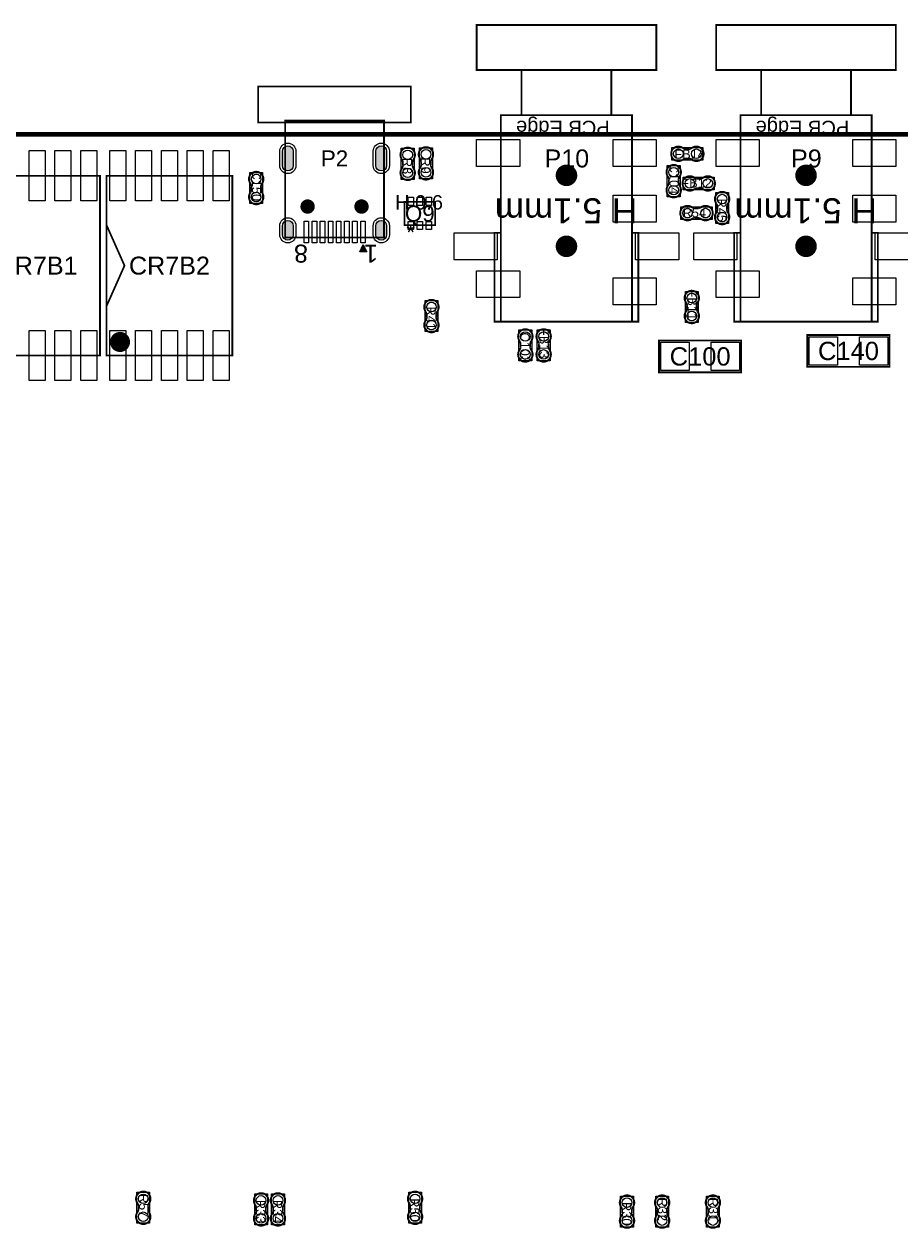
# Model space of a CAD drawing. Extents: x 0 to 140, y -5 to 98.
# Tile 5 of 6: x 59 to 107, y 31 to 98. Entities that reach past the tile are written whole.
import ezdxf
from ezdxf.enums import TextEntityAlignment as Align

# ---------------------------------------------------------------- set-up
doc = ezdxf.new("R2010")
doc.units = 0
doc.header["$MEASUREMENT"] = 0
for name, color, linetype in [('ASSEMBLY_OUTLINES_TOP', 102, 'CONTINUOUS'), ('ASSEMBLY_REF_DES_TOP', 10, 'CONTINUOUS'), ('BOARD_OUTLINE', 10, 'CONTINUOUS'), ('MOUNTING_HOLES_LAYER_TOP', 42, 'CONTINUOUS'), ('PART_HOLES_LAYER_TOP', 30, 'CONTINUOUS'), ('PART_PADS_LAYER_TOP', 140, 'CONTINUOUS'), ('PART_PADS_SMD_TOP', 140, 'CONTINUOUS')]:
    doc.layers.add(name, color=color, linetype=linetype)
doc.styles.add('ARIAL', font='arial.ttf')
doc.styles.add('VERIBEST_GERBER_0', font='arial.ttf')

msp = doc.modelspace()

# ---------------------------------------------------------------- hatches: boundary and pattern name
at = {"layer": 'ASSEMBLY_OUTLINES_TOP'}
msp.add_hatch(color=256, dxfattribs=at).paths.add_polyline_path([(77.424, 85.863022), (77.624, 85.463022), (77.224, 85.463022)], flags=0)
at = {"layer": 'PART_HOLES_LAYER_TOP'}
for points in [[(73.524, 90.263022, -1), (72.924, 90.263022), (72.924, 91.063022, -1), (73.524, 91.063022)], [(78.724, 90.263022, -1), (78.124, 90.263022), (78.124, 91.063022, -1), (78.724, 91.063022)], [(73.524, 86.413022, -1), (72.924, 86.413022), (72.924, 86.913022, -1), (73.524, 86.913022)], [(78.724, 86.413022, -1), (78.124, 86.413022), (78.124, 86.913022, -1), (78.724, 86.913022)]]:
    msp.add_hatch(color=256, dxfattribs=at).paths.add_polyline_path(points, flags=0)

# ---------------------------------------------------------------- linework, layer by layer
at = {"layer": 'ASSEMBLY_OUTLINES_TOP'}
for points, const_width in [([(83.731, 95.584), (83.731, 98.084), (93.731, 98.084), (93.731, 95.584)], 0.1), ([(97.066, 95.584), (97.066, 98.084), (107.066, 98.084), (107.066, 95.584)], 0.1), ([(86.231, 93.074), (86.231, 95.574), (91.231, 95.574), (91.231, 93.074)], 0.1), ([(99.566, 93.074), (99.566, 95.574), (104.566, 95.574), (104.566, 93.074)], 0.1), ([(71.574, 92.663022), (71.574, 94.663022), (80.074, 94.663022), (80.074, 92.663022)], 0.1), ([(73.074, 86.263022), (73.074, 92.763022), (78.574, 92.763022), (78.574, 86.263022)], 0.1), ([(85.081, 81.574), (85.081, 93.074), (92.381, 93.074), (92.381, 81.574)], 0.1), ([(98.416, 81.574), (98.416, 93.074), (105.716, 93.074), (105.716, 81.574)], 0.1), ([(55.767, 79.696), (55.767, 89.696), (62.767, 89.696), (62.767, 79.696)], 0.1), ([(63.133, 79.696), (63.133, 89.696), (70.133, 89.696), (70.133, 79.696)], 0.1), ([(79.7188, 86.9419), (79.7188, 88.2419), (81.4188, 88.2419), (81.4188, 86.9419)], 0.1), ([(84.731, 81.574), (84.731, 86.524), (85.081, 86.524), (85.081, 81.574)], 0.1), ([(92.381, 81.574), (92.381, 86.524), (92.731, 86.524), (92.731, 81.574)], 0.1), ([(98.066, 81.574), (98.066, 86.524), (98.416, 86.524), (98.416, 81.574)], 0.1), ([(105.716, 81.574), (105.716, 86.524), (106.066, 86.524), (106.066, 81.574)], 0.1), ([(102.1422, 79.0572), (102.1422, 80.8352), (106.7142, 80.8352), (106.7142, 79.0572)], 0.1016), ([(93.886, 78.754), (93.886, 80.532), (98.458, 80.532), (98.458, 78.754)], 0.1016)]:
    msp.add_lwpolyline(points, close=True, dxfattribs=dict(at, const_width=const_width))
at = {"layer": 'ASSEMBLY_OUTLINES_TOP', "const_width": 0.1016}
for points in [[(79.625444, 90.461846), (79.625444, 90.241374), (79.624936, 90.240866, -0.088782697), (79.556356, 90.08491), (79.557372, 90.08618, 1.875349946), (80.23225, 90.085418), (80.232504, 90.085672, -0.088801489), (80.163924, 90.241628), (80.163416, 90.242136), (80.163416, 90.462608), (80.165194, 90.46718, -0.081091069), (80.218026, 90.613738, 2.020315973), (79.571596, 90.613992), (79.570834, 90.61323, -0.081091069), (79.623666, 90.466672)], [(80.641444, 90.487246), (80.641444, 90.266774), (80.640936, 90.266266, -0.088782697), (80.572356, 90.11031), (80.573372, 90.11158, 1.875349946), (81.24825, 90.110818), (81.248504, 90.111072, -0.088801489), (81.179924, 90.267028), (81.179416, 90.267536), (81.179416, 90.488008), (81.181194, 90.49258, -0.081091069), (81.234026, 90.639138, 2.020315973), (80.587596, 90.639392), (80.586834, 90.63863, -0.081091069), (80.639666, 90.492072)], [(95.360654, 90.648744), (95.581126, 90.648744), (95.581634, 90.648236, -0.088782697), (95.73759, 90.579656), (95.73632, 90.580672, 1.875349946), (95.737082, 91.25555), (95.736828, 91.255804, -0.088801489), (95.580872, 91.187224), (95.580364, 91.186716), (95.359892, 91.186716), (95.35532, 91.188494, -0.081091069), (95.208762, 91.241326, 2.020315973), (95.208508, 90.594896), (95.20927, 90.594134, -0.081091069), (95.355828, 90.646966)], [(94.970256, 89.293654), (94.970256, 89.514126), (94.970764, 89.514634, -0.088782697), (95.039344, 89.67059), (95.038328, 89.66932, 1.875349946), (94.36345, 89.670082), (94.363196, 89.669828, -0.088801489), (94.431776, 89.513872), (94.432284, 89.513364), (94.432284, 89.292892), (94.430506, 89.28832, -0.081091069), (94.377674, 89.141762, 2.020315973), (95.024104, 89.141508), (95.024866, 89.14227, -0.081091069), (94.972034, 89.288828)], [(71.733256, 88.911454), (71.733256, 89.131926), (71.733764, 89.132434, -0.088782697), (71.802344, 89.28839), (71.801328, 89.28712, 1.875349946), (71.12645, 89.287882), (71.126196, 89.287628, -0.088801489), (71.194776, 89.131672), (71.195284, 89.131164), (71.195284, 88.910692), (71.193506, 88.90612, -0.081091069), (71.140674, 88.759562, 2.020315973), (71.787104, 88.759308), (71.787866, 88.76007, -0.081091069), (71.735034, 88.906628)], [(96.198346, 89.538256), (95.977874, 89.538256), (95.977366, 89.538764, -0.088782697), (95.82141, 89.607344), (95.82268, 89.606328, 1.875349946), (95.821918, 88.93145), (95.822172, 88.931196, -0.088801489), (95.978128, 88.999776), (95.978636, 89.000284), (96.199108, 89.000284), (96.20368, 88.998506, -0.081091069), (96.350238, 88.945674, 2.020315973), (96.350492, 89.592104), (96.34973, 89.592866, -0.081091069), (96.203172, 89.540034)], [(97.126744, 87.998346), (97.126744, 87.777874), (97.126236, 87.777366, -0.088782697), (97.057656, 87.62141), (97.058672, 87.62268, 1.875349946), (97.73355, 87.621918), (97.733804, 87.622172, -0.088801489), (97.665224, 87.778128), (97.664716, 87.778636), (97.664716, 87.999108), (97.666494, 88.00368, -0.081091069), (97.719326, 88.150238, 2.020315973), (97.072896, 88.150492), (97.072134, 88.14973, -0.081091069), (97.124966, 88.003172)], [(96.071346, 87.887256), (95.850874, 87.887256), (95.850366, 87.887764, -0.088782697), (95.69441, 87.956344), (95.69568, 87.955328, 1.875349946), (95.694918, 87.28045), (95.695172, 87.280196, -0.088801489), (95.851128, 87.348776), (95.851636, 87.349284), (96.072108, 87.349284), (96.07668, 87.347506, -0.081091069), (96.223238, 87.294674, 2.020315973), (96.223492, 87.941104), (96.22273, 87.941866, -0.081091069), (96.076172, 87.889034)], [(95.975256, 82.289654), (95.975256, 82.510126), (95.975764, 82.510634, -0.088782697), (96.044344, 82.66659), (96.043328, 82.66532, 1.875349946), (95.36845, 82.666082), (95.368196, 82.665828, -0.088801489), (95.436776, 82.509872), (95.437284, 82.509364), (95.437284, 82.288892), (95.435506, 82.28432, -0.081091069), (95.382674, 82.137762, 2.020315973), (96.029104, 82.137508), (96.029866, 82.13827, -0.081091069), (95.977034, 82.284828)], [(80.946244, 81.990946), (80.946244, 81.770474), (80.945736, 81.769966, -0.088782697), (80.877156, 81.61401), (80.878172, 81.61528, 1.875349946), (81.55305, 81.614518), (81.553304, 81.614772, -0.088801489), (81.484724, 81.770728), (81.484216, 81.771236), (81.484216, 81.991708), (81.485994, 81.99628, -0.081091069), (81.538826, 82.142838, 2.020315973), (80.892396, 82.143092), (80.891634, 82.14233, -0.081091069), (80.944466, 81.995772)], [(86.174744, 80.352346), (86.174744, 80.131874), (86.174236, 80.131366, -0.088782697), (86.105656, 79.97541), (86.106672, 79.97668, 1.875349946), (86.78155, 79.975918), (86.781804, 79.976172, -0.088801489), (86.713224, 80.132128), (86.712716, 80.132636), (86.712716, 80.353108), (86.714494, 80.35768, -0.081091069), (86.767326, 80.504238, 2.020315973), (86.120896, 80.504492), (86.120134, 80.50373, -0.081091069), (86.172966, 80.357172)], [(87.731256, 80.149654), (87.731256, 80.370126), (87.731764, 80.370634, -0.088782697), (87.800344, 80.52659), (87.799328, 80.52532, 1.875349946), (87.12445, 80.526082), (87.124196, 80.525828, -0.088801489), (87.192776, 80.369872), (87.193284, 80.369364), (87.193284, 80.148892), (87.191506, 80.14432, -0.081091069), (87.138674, 79.997762, 2.020315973), (87.785104, 79.997508), (87.785866, 79.99827, -0.081091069), (87.733034, 80.144828)], [(65.446656, 32.156654), (65.446656, 32.377126), (65.447164, 32.377634, -0.088782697), (65.515744, 32.53359), (65.514728, 32.53232, 1.875349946), (64.83985, 32.533082), (64.839596, 32.532828, -0.088801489), (64.908176, 32.376872), (64.908684, 32.376364), (64.908684, 32.155892), (64.906906, 32.15132, -0.081091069), (64.854074, 32.004762, 2.020315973), (65.500504, 32.004508), (65.501266, 32.00527, -0.081091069), (65.448434, 32.151828)], [(71.463744, 32.270346), (71.463744, 32.049874), (71.463236, 32.049366, -0.088782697), (71.394656, 31.89341), (71.395672, 31.89468, 1.875349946), (72.07055, 31.893918), (72.070804, 31.894172, -0.088801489), (72.002224, 32.050128), (72.001716, 32.050636), (72.001716, 32.271108), (72.003494, 32.27568, -0.081091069), (72.056326, 32.422238, 2.020315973), (71.409896, 32.422492), (71.409134, 32.42173, -0.081091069), (71.461966, 32.275172)], [(72.403744, 32.270346), (72.403744, 32.049874), (72.403236, 32.049366, -0.088782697), (72.334656, 31.89341), (72.335672, 31.89468, 1.875349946), (73.01055, 31.893918), (73.010804, 31.894172, -0.088801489), (72.942224, 32.050128), (72.941716, 32.050636), (72.941716, 32.271108), (72.943494, 32.27568, -0.081091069), (72.996326, 32.422238, 2.020315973), (72.349896, 32.422492), (72.349134, 32.42173, -0.081091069), (72.401966, 32.275172)], [(80.036744, 32.358346), (80.036744, 32.137874), (80.036236, 32.137366, -0.088782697), (79.967656, 31.98141), (79.968672, 31.98268, 1.875349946), (80.64355, 31.981918), (80.643804, 31.982172, -0.088801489), (80.575224, 32.138128), (80.574716, 32.138636), (80.574716, 32.359108), (80.576494, 32.36368, -0.081091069), (80.629326, 32.510238, 2.020315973), (79.982896, 32.510492), (79.982134, 32.50973, -0.081091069), (80.034966, 32.363172)], [(91.832744, 32.148346), (91.832744, 31.927874), (91.832236, 31.927366, -0.088782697), (91.763656, 31.77141), (91.764672, 31.77268, 1.875349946), (92.43955, 31.771918), (92.439804, 31.772172, -0.088801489), (92.371224, 31.928128), (92.370716, 31.928636), (92.370716, 32.149108), (92.372494, 32.15368, -0.081091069), (92.425326, 32.300238, 2.020315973), (91.778896, 32.300492), (91.778134, 32.29973, -0.081091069), (91.830966, 32.153172)], [(94.327256, 31.945654), (94.327256, 32.166126), (94.327764, 32.166634, -0.088782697), (94.396344, 32.32259), (94.395328, 32.32132, 1.875349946), (93.72045, 32.322082), (93.720196, 32.321828, -0.088801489), (93.788776, 32.165872), (93.789284, 32.165364), (93.789284, 31.944892), (93.787506, 31.94032, -0.081091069), (93.734674, 31.793762, 2.020315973), (94.381104, 31.793508), (94.381866, 31.79427, -0.081091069), (94.329034, 31.940828)], [(97.153256, 31.945654), (97.153256, 32.166126), (97.153764, 32.166634, -0.088782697), (97.222344, 32.32259), (97.221328, 32.32132, 1.875349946), (96.54645, 32.322082), (96.546196, 32.321828, -0.088801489), (96.614776, 32.165872), (96.615284, 32.165364), (96.615284, 31.944892), (96.613506, 31.94032, -0.081091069), (96.560674, 31.793762, 2.020315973), (97.207104, 31.793508), (97.207866, 31.79427, -0.081091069), (97.155034, 31.940828)]]:
    msp.add_lwpolyline(points, format="xyb", dxfattribs=at)
at = {"layer": 'ASSEMBLY_OUTLINES_TOP'}
for points in [[(79.5401, 89.4969), (79.5401, 91.2241), (80.2513, 91.2241), (80.2513, 89.4969)], [(80.5561, 89.5223), (80.5561, 91.2495), (81.2673, 91.2495), (81.2673, 89.5223)], [(94.5984, 90.5634), (94.5984, 91.2746), (96.3256, 91.2746), (96.3256, 90.5634)], [(94.3444, 88.5314), (94.3444, 90.2586), (95.0556, 90.2586), (95.0556, 88.5314)], [(71.1074, 88.1492), (71.1074, 89.8764), (71.8186, 89.8764), (71.8186, 88.1492)], [(95.2334, 88.9124), (95.2334, 89.6236), (96.9606, 89.6236), (96.9606, 88.9124)], [(97.0414, 87.0334), (97.0414, 88.7606), (97.7526, 88.7606), (97.7526, 87.0334)], [(95.1064, 87.2614), (95.1064, 87.9726), (96.8336, 87.9726), (96.8336, 87.2614)], [(77.424, 85.863022), (77.624, 85.463022), (77.224, 85.463022)], [(80.8609, 81.026), (80.8609, 82.7532), (81.5721, 82.7532), (81.5721, 81.026)], [(95.3494, 81.5274), (95.3494, 83.2546), (96.0606, 83.2546), (96.0606, 81.5274)], [(86.0894, 79.3874), (86.0894, 81.1146), (86.8006, 81.1146), (86.8006, 79.3874)], [(87.1054, 79.3874), (87.1054, 81.1146), (87.8166, 81.1146), (87.8166, 79.3874)], [(64.8208, 31.3944), (64.8208, 33.1216), (65.532, 33.1216), (65.532, 31.3944)], [(71.3784, 31.3054), (71.3784, 33.0326), (72.0896, 33.0326), (72.0896, 31.3054)], [(72.3184, 31.3054), (72.3184, 33.0326), (73.0296, 33.0326), (73.0296, 31.3054)], [(79.9514, 31.3934), (79.9514, 33.1206), (80.6626, 33.1206), (80.6626, 31.3934)], [(91.7474, 31.1834), (91.7474, 32.9106), (92.4586, 32.9106), (92.4586, 31.1834)], [(93.7014, 31.1834), (93.7014, 32.9106), (94.4126, 32.9106), (94.4126, 31.1834)], [(96.5274, 31.1834), (96.5274, 32.9106), (97.2386, 32.9106), (97.2386, 31.1834)]]:
    msp.add_lwpolyline(points, close=True, dxfattribs=at)
for points in [[(95.359892, 91.186716), (95.35532, 91.188494)], [(95.580872, 91.187224), (95.580364, 91.186716)], [(95.737082, 91.25555), (95.736828, 91.255804)], [(79.571596, 90.613992), (79.570834, 90.61323)], [(79.623666, 90.466672), (79.625444, 90.461846)], [(79.625444, 90.241374), (79.624936, 90.240866)], [(80.163416, 90.462608), (80.165194, 90.46718)], [(80.163924, 90.241628), (80.163416, 90.242136)], [(80.23225, 90.085418), (80.232504, 90.085672)], [(80.587596, 90.639392), (80.586834, 90.63863)], [(80.639666, 90.492072), (80.641444, 90.487246)], [(80.641444, 90.266774), (80.640936, 90.266266)], [(81.179416, 90.488008), (81.181194, 90.49258)], [(81.179924, 90.267028), (81.179416, 90.267536)], [(81.24825, 90.110818), (81.248504, 90.111072)], [(95.208508, 90.594896), (95.20927, 90.594134)], [(95.355828, 90.646966), (95.360654, 90.648744)], [(95.581126, 90.648744), (95.581634, 90.648236)], [(94.36345, 89.670082), (94.363196, 89.669828)], [(94.431776, 89.513872), (94.432284, 89.513364)], [(94.970256, 89.514126), (94.970764, 89.514634)], [(95.977874, 89.538256), (95.977366, 89.538764)], [(96.203172, 89.540034), (96.198346, 89.538256)], [(96.350492, 89.592104), (96.34973, 89.592866)], [(71.12645, 89.287882), (71.126196, 89.287628)], [(71.195284, 88.910692), (71.193506, 88.90612)], [(71.194776, 89.131672), (71.195284, 89.131164)], [(71.733256, 89.131926), (71.733764, 89.132434)], [(71.735034, 88.906628), (71.733256, 88.911454)], [(71.787104, 88.759308), (71.787866, 88.76007)], [(94.432284, 89.292892), (94.430506, 89.28832)], [(94.972034, 89.288828), (94.970256, 89.293654)], [(95.024104, 89.141508), (95.024866, 89.14227)], [(95.821918, 88.93145), (95.822172, 88.931196)], [(95.978128, 88.999776), (95.978636, 89.000284)], [(96.199108, 89.000284), (96.20368, 88.998506)], [(97.072896, 88.150492), (97.072134, 88.14973)], [(95.850874, 87.887256), (95.850366, 87.887764)], [(96.076172, 87.889034), (96.071346, 87.887256)], [(96.223492, 87.941104), (96.22273, 87.941866)], [(97.124966, 88.003172), (97.126744, 87.998346)], [(97.126744, 87.777874), (97.126236, 87.777366)], [(97.664716, 87.999108), (97.666494, 88.00368)], [(97.665224, 87.778128), (97.664716, 87.778636)], [(97.73355, 87.621918), (97.733804, 87.622172)], [(95.694918, 87.28045), (95.695172, 87.280196)], [(95.851128, 87.348776), (95.851636, 87.349284)], [(96.072108, 87.349284), (96.07668, 87.347506)], [(80.892396, 82.143092), (80.891634, 82.14233)], [(95.36845, 82.666082), (95.368196, 82.665828)], [(95.437284, 82.288892), (95.435506, 82.28432)], [(95.436776, 82.509872), (95.437284, 82.509364)], [(95.975256, 82.510126), (95.975764, 82.510634)], [(95.977034, 82.284828), (95.975256, 82.289654)], [(96.029104, 82.137508), (96.029866, 82.13827)], [(80.944466, 81.995772), (80.946244, 81.990946)], [(80.946244, 81.770474), (80.945736, 81.769966)], [(81.484216, 81.991708), (81.485994, 81.99628)], [(81.484724, 81.770728), (81.484216, 81.771236)], [(81.55305, 81.614518), (81.553304, 81.614772)], [(86.120896, 80.504492), (86.120134, 80.50373)], [(86.172966, 80.357172), (86.174744, 80.352346)], [(86.174744, 80.131874), (86.174236, 80.131366)], [(86.712716, 80.353108), (86.714494, 80.35768)], [(86.713224, 80.132128), (86.712716, 80.132636)], [(87.12445, 80.526082), (87.124196, 80.525828)], [(87.193284, 80.148892), (87.191506, 80.14432)], [(87.192776, 80.369872), (87.193284, 80.369364)], [(87.731256, 80.370126), (87.731764, 80.370634)], [(87.733034, 80.144828), (87.731256, 80.149654)], [(87.785104, 79.997508), (87.785866, 79.99827)], [(86.78155, 79.975918), (86.781804, 79.976172)], [(64.83985, 32.533082), (64.839596, 32.532828)], [(64.908176, 32.376872), (64.908684, 32.376364)], [(65.446656, 32.377126), (65.447164, 32.377634)], [(71.409896, 32.422492), (71.409134, 32.42173)], [(71.461966, 32.275172), (71.463744, 32.270346)], [(72.001716, 32.271108), (72.003494, 32.27568)], [(72.349896, 32.422492), (72.349134, 32.42173)], [(72.401966, 32.275172), (72.403744, 32.270346)], [(72.941716, 32.271108), (72.943494, 32.27568)], [(79.982896, 32.510492), (79.982134, 32.50973)], [(80.034966, 32.363172), (80.036744, 32.358346)], [(80.574716, 32.359108), (80.576494, 32.36368)], [(91.778896, 32.300492), (91.778134, 32.29973)], [(93.72045, 32.322082), (93.720196, 32.321828)], [(96.54645, 32.322082), (96.546196, 32.321828)], [(64.908684, 32.155892), (64.906906, 32.15132)], [(65.448434, 32.151828), (65.446656, 32.156654)], [(65.500504, 32.004508), (65.501266, 32.00527)], [(71.463744, 32.049874), (71.463236, 32.049366)], [(72.002224, 32.050128), (72.001716, 32.050636)], [(72.07055, 31.893918), (72.070804, 31.894172)], [(72.403744, 32.049874), (72.403236, 32.049366)], [(72.942224, 32.050128), (72.941716, 32.050636)], [(73.01055, 31.893918), (73.010804, 31.894172)], [(80.036744, 32.137874), (80.036236, 32.137366)], [(80.575224, 32.138128), (80.574716, 32.138636)], [(80.64355, 31.981918), (80.643804, 31.982172)], [(91.830966, 32.153172), (91.832744, 32.148346)], [(91.832744, 31.927874), (91.832236, 31.927366)], [(92.370716, 32.149108), (92.372494, 32.15368)], [(92.371224, 31.928128), (92.370716, 31.928636)], [(92.43955, 31.771918), (92.439804, 31.772172)], [(93.789284, 31.944892), (93.787506, 31.94032)], [(93.788776, 32.165872), (93.789284, 32.165364)], [(94.327256, 32.166126), (94.327764, 32.166634)], [(94.329034, 31.940828), (94.327256, 31.945654)], [(94.381104, 31.793508), (94.381866, 31.79427)], [(96.615284, 31.944892), (96.613506, 31.94032)], [(96.614776, 32.165872), (96.615284, 32.165364)], [(97.153256, 32.166126), (97.153764, 32.166634)], [(97.155034, 31.940828), (97.153256, 31.945654)], [(97.207104, 31.793508), (97.207866, 31.79427)]]:
    msp.add_lwpolyline(points, dxfattribs=at)
at = {"layer": 'ASSEMBLY_OUTLINES_TOP', "const_width": 0.1}
msp.add_lwpolyline([(63.133, 86.946), (64.133, 84.696), (63.133, 82.446)], dxfattribs=at)
at = {"layer": 'ASSEMBLY_OUTLINES_TOP', "const_width": 0.559017}
msp.add_lwpolyline([(63.603491, 80.446, -1), (64.162509, 80.446, -1)], format="xyb", close=True, dxfattribs=at)
at = {"layer": 'BOARD_OUTLINE', "const_width": 0.25}
msp.add_lwpolyline([(0, 0), (0, 92), (139, 92), (139, 0)], close=True, dxfattribs=at)
at = {"layer": 'MOUNTING_HOLES_LAYER_TOP'}
for points, const_width in [([(88.431, 89.719, -1), (89.031, 89.719, -1)], 0.6), ([(101.766, 89.719, -1), (102.366, 89.719, -1)], 0.6), ([(74.124, 87.983022, -1), (74.524, 87.983022, -1)], 0.4), ([(77.124, 87.983022, -1), (77.524, 87.983022, -1)], 0.4), ([(88.431, 85.769, -1), (89.031, 85.769, -1)], 0.6), ([(101.766, 85.769, -1), (102.366, 85.769, -1)], 0.6)]:
    msp.add_lwpolyline(points, format="xyb", close=True, dxfattribs=dict(at, const_width=const_width))
at = {"layer": 'PART_HOLES_LAYER_TOP'}
for points in [[(73.524, 90.263022, -1), (72.924, 90.263022), (72.924, 91.063022, -1), (73.524, 91.063022)], [(78.724, 90.263022, -1), (78.124, 90.263022), (78.124, 91.063022, -1), (78.724, 91.063022)], [(73.524, 86.413022, -1), (72.924, 86.413022), (72.924, 86.913022, -1), (73.524, 86.913022)], [(78.724, 86.413022, -1), (78.124, 86.413022), (78.124, 86.913022, -1), (78.724, 86.913022)]]:
    msp.add_lwpolyline(points, format="xyb", close=True, dxfattribs=at)
at = {"layer": 'PART_PADS_LAYER_TOP'}
for points in [[(73.674, 90.263022, -1), (72.774, 90.263022), (72.774, 91.063022, -1), (73.674, 91.063022)], [(78.874, 90.263022, -1), (77.974, 90.263022), (77.974, 91.063022, -1), (78.874, 91.063022)], [(73.674, 86.413022, -1), (72.774, 86.413022), (72.774, 86.913022, -1), (73.674, 86.913022)], [(78.874, 86.413022, -1), (77.974, 86.413022), (77.974, 86.913022, -1), (78.874, 86.913022)]]:
    msp.add_lwpolyline(points, format="xyb", close=True, dxfattribs=at)
at = {"layer": 'PART_PADS_SMD_TOP'}
for points in [[(83.731, 90.219), (83.731, 91.719), (86.131, 91.719), (86.131, 90.219)], [(91.331, 90.219), (91.331, 91.719), (93.731, 91.719), (93.731, 90.219)], [(97.066, 90.219), (97.066, 91.719), (99.466, 91.719), (99.466, 90.219)], [(104.666, 90.219), (104.666, 91.719), (107.066, 91.719), (107.066, 90.219)], [(58.8225, 88.299), (58.8225, 91.093), (59.7115, 91.093), (59.7115, 88.299)], [(60.2625, 88.299), (60.2625, 91.093), (61.1515, 91.093), (61.1515, 88.299)], [(61.7025, 88.299), (61.7025, 91.093), (62.5915, 91.093), (62.5915, 88.299)], [(63.3085, 88.299), (63.3085, 91.093), (64.1975, 91.093), (64.1975, 88.299)], [(64.7485, 88.299), (64.7485, 91.093), (65.6375, 91.093), (65.6375, 88.299)], [(66.1885, 88.299), (66.1885, 91.093), (67.0775, 91.093), (67.0775, 88.299)], [(67.6285, 88.299), (67.6285, 91.093), (68.5175, 91.093), (68.5175, 88.299)], [(69.0685, 88.299), (69.0685, 91.093), (69.9575, 91.093), (69.9575, 88.299)], [(79.9188, 88.0469), (79.9188, 88.4969), (80.2188, 88.4969), (80.2188, 88.0469)], [(80.4188, 88.0469), (80.4188, 88.4969), (80.7188, 88.4969), (80.7188, 88.0469)], [(80.9188, 88.0469), (80.9188, 88.4969), (81.2188, 88.4969), (81.2188, 88.0469)], [(91.331, 87.119), (91.331, 88.619), (93.731, 88.619), (93.731, 87.119)], [(104.666, 87.119), (104.666, 88.619), (107.066, 88.619), (107.066, 87.119)], [(74.129, 85.963022), (74.129, 87.163022), (74.379, 87.163022), (74.379, 85.963022)], [(74.579, 85.963022), (74.579, 87.163022), (74.829, 87.163022), (74.829, 85.963022)], [(75.029, 85.963022), (75.029, 87.163022), (75.279, 87.163022), (75.279, 85.963022)], [(75.479, 85.963022), (75.479, 87.163022), (75.729, 87.163022), (75.729, 85.963022)], [(75.929, 85.963022), (75.929, 87.163022), (76.179, 87.163022), (76.179, 85.963022)], [(76.379, 85.963022), (76.379, 87.163022), (76.629, 87.163022), (76.629, 85.963022)], [(76.829, 85.963022), (76.829, 87.163022), (77.079, 87.163022), (77.079, 85.963022)], [(77.279, 85.963022), (77.279, 87.163022), (77.529, 87.163022), (77.529, 85.963022)], [(79.9188, 86.6969), (79.9188, 87.1469), (80.2188, 87.1469), (80.2188, 86.6969)], [(80.4188, 86.6969), (80.4188, 87.1469), (80.7188, 87.1469), (80.7188, 86.6969)], [(80.9188, 86.6969), (80.9188, 87.1469), (81.2188, 87.1469), (81.2188, 86.6969)], [(82.481, 85.014), (82.481, 86.514), (84.881, 86.514), (84.881, 85.014)], [(92.581, 85.014), (92.581, 86.514), (94.981, 86.514), (94.981, 85.014)], [(95.816, 85.014), (95.816, 86.514), (98.216, 86.514), (98.216, 85.014)], [(105.916, 85.014), (105.916, 86.514), (108.316, 86.514), (108.316, 85.014)], [(83.731, 82.914), (83.731, 84.414), (86.131, 84.414), (86.131, 82.914)], [(97.066, 82.914), (97.066, 84.414), (99.466, 84.414), (99.466, 82.914)], [(91.331, 82.514), (91.331, 84.014), (93.731, 84.014), (93.731, 82.514)], [(104.666, 82.514), (104.666, 84.014), (107.066, 84.014), (107.066, 82.514)], [(58.8225, 78.299), (58.8225, 81.093), (59.7115, 81.093), (59.7115, 78.299)], [(60.2625, 78.299), (60.2625, 81.093), (61.1515, 81.093), (61.1515, 78.299)], [(61.7025, 78.299), (61.7025, 81.093), (62.5915, 81.093), (62.5915, 78.299)], [(63.3085, 78.299), (63.3085, 81.093), (64.1975, 81.093), (64.1975, 78.299)], [(64.7485, 78.299), (64.7485, 81.093), (65.6375, 81.093), (65.6375, 78.299)], [(66.1885, 78.299), (66.1885, 81.093), (67.0775, 81.093), (67.0775, 78.299)], [(67.6285, 78.299), (67.6285, 81.093), (68.5175, 81.093), (68.5175, 78.299)], [(69.0685, 78.299), (69.0685, 81.093), (69.9575, 81.093), (69.9575, 78.299)], [(102.2438, 79.1588), (102.2438, 80.7336), (103.8186, 80.7336), (103.8186, 79.1588)], [(105.0378, 79.1588), (105.0378, 80.7336), (106.6126, 80.7336), (106.6126, 79.1588)], [(93.9876, 78.8556), (93.9876, 80.4304), (95.5624, 80.4304), (95.5624, 78.8556)], [(96.7816, 78.8556), (96.7816, 80.4304), (98.3564, 80.4304), (98.3564, 78.8556)]]:
    msp.add_lwpolyline(points, close=True, dxfattribs=at)
for centre in [(79.8957, 90.8605), (80.9117, 90.8859), (94.962, 90.919), (95.962, 90.919), (79.8957, 89.8605), (80.9117, 89.8859), (94.7, 89.895), (71.463, 89.5128), (95.597, 89.268), (96.597, 89.268), (71.463, 88.5128), (94.7, 88.895), (97.397, 88.397), (95.47, 87.617), (96.47, 87.617), (97.397, 87.397), (95.705, 82.891), (81.2165, 82.3896), (95.705, 81.891), (81.2165, 81.3896), (86.445, 80.751), (87.461, 80.751), (86.445, 79.751), (87.461, 79.751), (65.1764, 32.758), (71.734, 32.669), (72.674, 32.669), (80.307, 32.757), (92.103, 32.547), (94.057, 32.547), (96.883, 32.547), (65.1764, 31.758), (71.734, 31.669), (72.674, 31.669), (80.307, 31.757), (92.103, 31.547), (94.057, 31.547), (96.883, 31.547)]:
    msp.add_circle(centre, 0.2667, dxfattribs=at)

# ---------------------------------------------------------------- texts
at = {"layer": 'ASSEMBLY_OUTLINES_TOP'}
for s, height, style, p in [('PCB Edge', 0.8, 'ARIAL', (88.531, 92.359)), ('PCB Edge', 0.8, 'ARIAL', (101.866, 92.359)), ('8', 1, 'VERIBEST_GERBER_0', (73.954, 85.363022)), ('1', 1, 'VERIBEST_GERBER_0', (77.854, 85.363022))]:
    msp.add_text(s, height=height, rotation=180, dxfattribs=dict(at, style=style)).set_placement(p, align=Align.MIDDLE_CENTER)
at = {"layer": 'ASSEMBLY_OUTLINES_TOP', "style": 'ARIAL'}
msp.add_text('H 0.6', height=0.8, dxfattribs=at).set_placement((79.1878, 88.2169), align=Align.MIDDLE_LEFT)
for p in [(92.668, 87.744), (106.003, 87.744)]:
    msp.add_text('H 5.1mm', height=1.4, rotation=180, dxfattribs=at).set_placement(p, align=Align.MIDDLE_LEFT)
at = {"layer": 'ASSEMBLY_OUTLINES_TOP', "style": 'VERIBEST_GERBER_0'}
msp.add_text('*', height=0.89, dxfattribs=at).set_placement((80.064712, 86.549781), align=Align.MIDDLE_CENTER)
at = {"layer": 'ASSEMBLY_REF_DES_TOP', "style": 'ARIAL'}
for s, height, p in [('P2', 0.89, (75.824, 90.663022)), ('P10', 1, (88.751, 90.659)), ('FB14', 0.508, (95.584504, 90.898172)), ('P9', 1, (102.086, 90.659)), ('FB12', 0.508, (95.974496, 89.288828)), ('Q9', 0.89, (80.5688, 87.5919)), ('R54', 0.508, (95.847496, 87.637828)), ('CR7B1', 1, (59.267, 84.696)), ('CR7B2', 1, (66.633, 84.696)), ('C100', 1.016, (96.172, 79.643)), ('C140', 1.016, (104.4282, 79.9462))]:
    msp.add_text(s, height=height, dxfattribs=at).set_placement(p, align=Align.MIDDLE_CENTER)
for s, p in [('R8', (79.874872, 90.237996)), ('R9', (80.890872, 90.263396)), ('C104', (94.720828, 89.517504)), ('C150', (71.483828, 89.135304)), ('R45', (97.376172, 87.774496)), ('FB11', (95.725828, 82.513504)), ('R41', (81.195672, 81.767096)), ('C103', (86.424172, 80.128496)), ('FB13', (87.481828, 80.373504)), ('R57', (65.197228, 32.380504)), ('R33', (71.713172, 32.046496)), ('R34', (72.653172, 32.046496)), ('R50', (80.286172, 32.134496)), ('R30', (92.082172, 31.924496)), ('R32', (94.077828, 32.169504)), ('R31', (96.903828, 32.169504))]:
    msp.add_text(s, height=0.508, rotation=270, dxfattribs=at).set_placement(p, align=Align.MIDDLE_CENTER)

doc.saveas('drawing.dxf')
